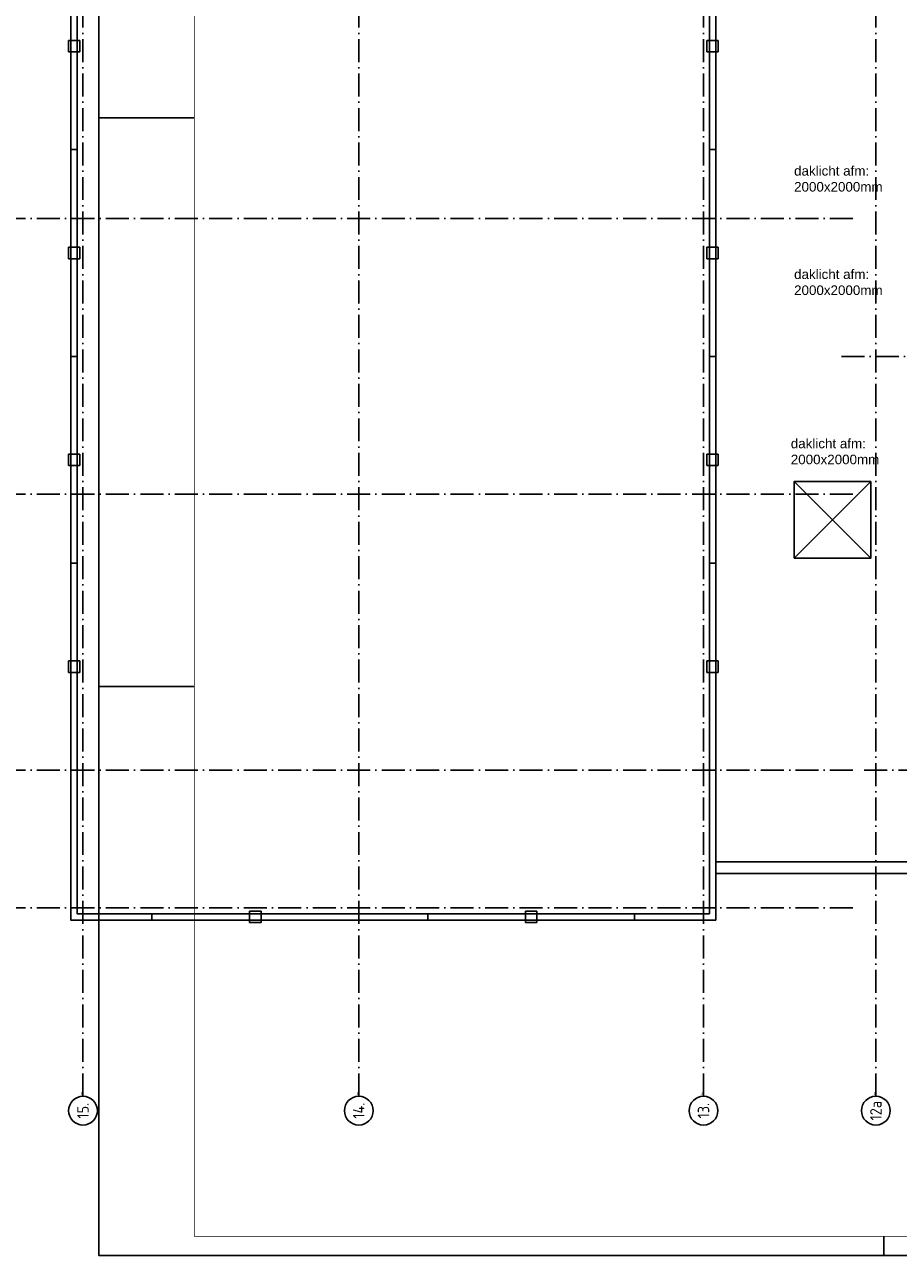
# Model space of a CAD drawing. Header units: millimetres. Extents: x 94282 to 246038, y 190 to 84290.
# Tile 4 of 18: x 124631 to 147443, y 190 to 32325. Entities that reach past the tile are written whole.
import ezdxf
from ezdxf.enums import TextEntityAlignment as Align

# ---------------------------------------------------------------- set-up
doc = ezdxf.new("R2010")
doc.units = ezdxf.units.MM
doc.header["$LTSCALE"] = 100
doc.linetypes.add('DASHDOT', pattern=[9, 6, -1.5, 0, -1.5])
doc.linetypes.add('HIDDEN', pattern=[9.525, 6.35, -3.175])
doc.layers.get('0').update_dxf_attribs({"linetype": 'CONTINUOUS'})
for name, color, linetype in [('AB$1A---_ATTRIB035', 3, 'CONTINUOUS'), ('AL$1A---_ALGEMEEN', 8, 'CONTINUOUS'), ('AT$1A---_TEKST018', 1, 'CONTINUOUS'), ('AT$1A---_TEKST025', 2, 'CONTINUOUS'), ('LIJN025', 10, 'CONTINUOUS'), ('LIJN050', 90, 'CONTINUOUS'), ('TEKST25', 10, 'CONTINUOUS'), ('TEKST35', 50, 'CONTINUOUS'), ('TEKST50', 90, 'CONTINUOUS')]:
    doc.layers.add(name, color=color, linetype=linetype)
doc.styles.add('ISO', font='ISO.SHX')
doc.styles.add('ROMAND', font='romand')
doc.styles.get("Standard").update_dxf_attribs({"font": 'iso.shx'})

# ---------------------------------------------------------------- blocks, each defined once
blk = doc.blocks.new('A0-GE')
at = {"layer": 'LIJN025'}
for p, q in [((311, 297), (336, 297)), ((311, 148.5), (336, 148.5)), ((516, 0), (516, 5))]:
    blk.add_line(p, q, dxfattribs=at)
blk.add_lwpolyline([(1500, 841), (1500, 0), (311, 0), (311, 841)], close=True, dxfattribs=at)
at = {"layer": 'LIJN050', "const_width": 0.2}
blk.add_lwpolyline([(1495, 836), (336, 836), (336, 5), (1495, 5)], close=True, dxfattribs=at)
at = {"layer": 'TEKST25', "style": 'ROMAND', "width": 2.899115}
blk.add_attdef('STATUS', text='', height=2.5, dxfattribs=at).set_placement((1454, 71.5), (1493, 71.5), align=Align.FIT)
at = {"layer": 'TEKST25', "style": 'ISO'}
for tag, p in [('E', (1455.25, 66)), ('NAAM-E', (1466.75, 66)), ('DATUM-E', (1485, 66)), ('D', (1455.25, 61)), ('NAAM-D', (1466.75, 61)), ('DATUM-D', (1485, 61)), ('C', (1455.25, 56)), ('NAAM-C', (1466.75, 56)), ('DATUM-C', (1485, 56)), ('B', (1455.25, 51)), ('NAAM-B', (1466.75, 51)), ('DATUM-B', (1485, 51)), ('A', (1455.25, 46)), ('NAAM-A', (1466.75, 46)), ('DATUM-A', (1485, 46))]:
    blk.add_attdef(tag, text='', height=2.5, dxfattribs=at).set_placement(p, align=Align.CENTER)
for tag, p in [('DATUM', (1332.75, 36.25)), ('SCHAAL', (1368, 36.25)), ('GETEKEND', (1398.25, 36.25)), ('GECONTOL.', (1433, 36.25)), ('FORMAAT', (1463.25, 28.25))]:
    blk.add_attdef(tag, p, '', height=2.5, dxfattribs=at)
at = {"layer": 'TEKST35', "style": 'ISO'}
for tag, p in [('PROJECT', (1334.5, 72.5)), ('PLAATS', (1334.5, 63.5)), ('INSTALLATIE-REGEL1', (1334.5, 52.5)), ('INSTALLATIE-REGEL2', (1334.5, 43.5))]:
    blk.add_attdef(tag, p, '', height=4, dxfattribs=at)
blk.add_attdef('PROJ.NR.', text='', height=4, dxfattribs=at).set_placement((1481, 23), align=Align.CENTER)
at = {"layer": 'TEKST50', "style": 'ISO'}
blk.add_attdef('FILE-NAAM', text='', height=5, dxfattribs=at).set_placement((1473.5, 7.5), align=Align.CENTER)
blk = doc.blocks.new('1011')
at = {"layer": 'AL$1A---_ALGEMEEN', "color": 0, "linetype": 'Continuous'}
blk.add_circle((-750, 0), 750, dxfattribs=at)
blk.add_attdef('STR-NAAM', text='', height=600, rotation=360, dxfattribs=at).set_placement((-750, 0), align=Align.MIDDLE)
at = {"layer": 'AT$1A---_TEKST018', "linetype": 'Continuous'}
blk.add_text('1011', height=100, dxfattribs=at).set_placement((0, 0))

msp = doc.modelspace()

# ---------------------------------------------------------------- linework, layer by layer
at = {"layer": 'AL$1A---_ALGEMEEN', "color": 1, "linetype": 'DASHDOT'}
for p, q in [((146255, 27263), (121609, 27263)), ((146255, 20063), (121609, 20063)), ((146255, 9263), (121609, 9263))]:
    msp.add_line(p, q, dxfattribs=at)
for points in [[(126155, 4343), (126155, 80401)], [(133355, 4343), (133355, 80401)], [(142355, 4343), (142355, 61763)], [(146855, 4343), (146855, 45867)], [(145955, 23663), (174236, 23663)], [(196655, 12863), (146255, 12863), (121609, 12863)]]:
    msp.add_lwpolyline(points, dxfattribs=at)
at = {"layer": 'AL$1A---_ALGEMEEN', "linetype": 'Continuous'}
for points in [[(125835, 58183), (125835, 8943), (142675, 8943), (142675, 58183)], [(126000, 58018), (126000, 9108), (142510, 9108), (142510, 58018)], [(142675, 41503), (142675, 10463), (176235, 10463), (176235, 41503), (172145, 41503), (172145, 34213), (146765, 34213), (146765, 41503)], [(144719, 18393), (144719, 20393), (146719, 20393), (146719, 18393)]]:
    msp.add_lwpolyline(points, close=True, dxfattribs=at)
at = {"layer": 'AL$1A---_ALGEMEEN', "linetype": 'HIDDEN'}
for points in [[(126077, 31613), (125777, 31613), (125777, 31913), (126077, 31913)], [(142742, 31613), (142442, 31613), (142442, 31913), (142742, 31913)], [(126077, 26213), (125777, 26213), (125777, 26513), (126077, 26513)], [(142742, 26213), (142442, 26213), (142442, 26513), (142742, 26513)], [(126077, 20813), (125777, 20813), (125777, 21113), (126077, 21113)], [(142742, 20813), (142442, 20813), (142442, 21113), (142742, 21113)], [(126077, 15413), (125777, 15413), (125777, 15713), (126077, 15713)], [(142742, 15413), (142442, 15413), (142442, 15713), (142742, 15713)], [(130505, 8881), (130505, 9181), (130805, 9181), (130805, 8881)], [(137705, 8881), (137705, 9181), (138005, 9181), (138005, 8881)]]:
    msp.add_lwpolyline(points, close=True, dxfattribs=at)
at = {"layer": 'AL$1A---_ALGEMEEN', "linetype": 'Continuous'}
for points in [[(125845, 29063), (126000, 29063)], [(142510, 29063), (142665, 29063)], [(125845, 23663), (126000, 23663)], [(142510, 23663), (142665, 23663)], [(144719, 20393), (146719, 18393)], [(144719, 18393), (146719, 20393)], [(125845, 18263), (126000, 18263)], [(142510, 18263), (142665, 18263)], [(125845, 12863), (126000, 12863)], [(142510, 12863), (142665, 12863)], [(142655, 10463), (176235, 10463)], [(142655, 10163), (176235, 10163)], [(125845, 9263), (126000, 9263)], [(127955, 8953), (127955, 9108)], [(133355, 8953), (133355, 9108)], [(135155, 8953), (135155, 9108)], [(140555, 8953), (140555, 9108)], [(142510, 9263), (142665, 9263)]]:
    msp.add_lwpolyline(points, dxfattribs=at)

# ---------------------------------------------------------------- block references
at = {"xscale": 100, "yscale": 100, "zscale": 100}
msp.add_blockref('A0-GE', (95465, 190), dxfattribs=at)
at = {"layer": 'AL$1A---_ALGEMEEN', "color": 1, "linetype": 'DASHDOT'}
ref = msp.add_blockref('1011', (126155, 4343), dxfattribs=dict(at, xscale=0.5, yscale=0.5, zscale=0.5, rotation=90))
ref.add_attrib('STR-NAAM', '15.', dxfattribs={"layer": 'AB$1A---_ATTRIB035', "linetype": 'Continuous', "height": 300, "rotation": 90}).set_placement((126155, 3968), align=Align.MIDDLE)
ref = msp.add_blockref('1011', (133355, 4343), dxfattribs=dict(at, xscale=0.5, yscale=0.5, zscale=0.5, rotation=90))
ref.add_attrib('STR-NAAM', '14.', dxfattribs={"layer": 'AB$1A---_ATTRIB035', "linetype": 'Continuous', "height": 300, "rotation": 90}).set_placement((133355, 3968), align=Align.MIDDLE)
ref = msp.add_blockref('1011', (142355, 4343), dxfattribs=dict(at, xscale=0.5, yscale=0.5, zscale=0.5, rotation=90))
ref.add_attrib('STR-NAAM', '13.', dxfattribs={"layer": 'AB$1A---_ATTRIB035', "linetype": 'Continuous', "height": 300, "rotation": 90}).set_placement((142355, 3968), align=Align.MIDDLE)
ref = msp.add_blockref('1011', (146855, 4343), dxfattribs=dict(at, xscale=0.5, yscale=0.5, zscale=0.5, rotation=90))
ref.add_attrib('STR-NAAM', '12a', dxfattribs={"layer": 'AB$1A---_ATTRIB035', "linetype": 'Continuous', "height": 300, "rotation": 90}).set_placement((146855, 3968), align=Align.MIDDLE)

# ---------------------------------------------------------------- texts
at = {"layer": 'AT$1A---_TEKST025', "color": 8, "linetype": 'Continuous', "char_height": 250, "width": 6242, "attachment_point": 1}
for insert in [(144720, 28632), (144720, 25932), (144634, 21513)]:
    msp.add_mtext('\\fArial|b0|i0|c0|p34;daklicht afm:\\P2000x2000mm', dxfattribs=dict(at, insert=insert))

doc.saveas('drawing.dxf')
